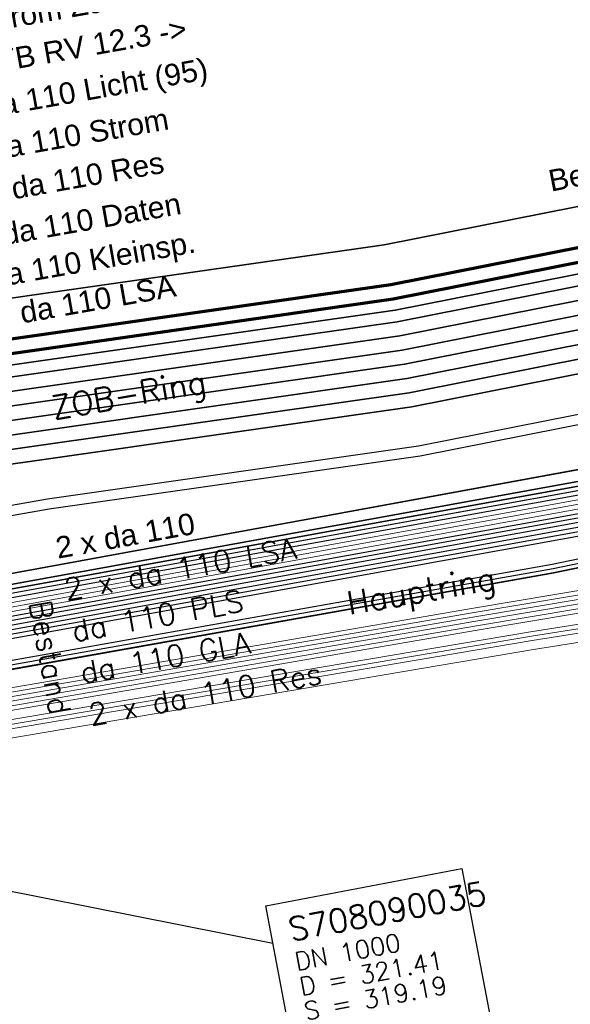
# Model space of a CAD drawing. Header units: metres. Extents: x -502 to 161, y -108 to 174.
# Tile 223 of 256: x 14 to 20, y -9 to 2. Entities that reach past the tile are written whole.
import ezdxf

# ---------------------------------------------------------------- set-up
doc = ezdxf.new("R2010")
doc.units = ezdxf.units.M
doc.header["$LTSCALE"] = 0.1
doc.linetypes.add('237', pattern=[93, 75, -18])
for name, color, linetype in [('BRI31-005.05-5p02-Koordinierung Lageplan 4. BA ZOB West 2022-06-15', 7, 'Continuous'), ('BRI31-005.06-5f07-Koordinierung Lageplan 4. BA ZOB Fernbusbahnh', 7, 'Continuous'), ('BRI32-005.02-5f05-Koordinierung Schemaplan 4 BA ZOB Teilbereich', 7, 'Continuous'), ('BRI32-005.03-5f06-Koordinierung Schemaplan 4 BA ZOB Teilbereich 2 Ost - Bahnhofsallee 2023-01-21', 7, 'Continuous')]:
    doc.layers.add(name, color=color, linetype=linetype)
doc.styles.add('Arial', font='arial.ttf')
doc.styles.add('Txt', font='txt_____.ttf')

msp = doc.modelspace()

# ---------------------------------------------------------------- linework, layer by layer
at = {"layer": 'BRI31-005.05-5p02-Koordinierung Lageplan 4. BA ZOB West 2022-06-15', "color": 35, "linetype": 'Continuous', "lineweight": 13, "true_color": 0x99724c, "transparency": 33554687, "flags": 128}
msp.add_lwpolyline([(51.689, 27.648), (51.035, 27.568), (50.794, 27.489), (50.131, 26.875), (49.23, 25.985), (48.733, 23.92), (47.978, 21.95), (47.321, 12.122), (47.14, 7.502), (47.031, 6.668), (46.96, 5.818), (46.888, 5.312), (45.405, 3.523), (43.251, 0.924), (42.377, 0.568), (36.561, -0.454), (30.395, -1.521), (30.212, -1.548), (19.687, -3.734), (11.842, -5.13), (6.359, -6.057), (5.198, -6.257), (-2.997, -7.69)], dxfattribs=at)
at = {"layer": 'BRI31-005.05-5p02-Koordinierung Lageplan 4. BA ZOB West 2022-06-15', "color": 250, "linetype": 'Continuous', "lineweight": 25, "true_color": 0x333333, "transparency": 33554687, "flags": 128}
for points in [[(51.691, 27.638), (51.038, 27.559), (50.8, 27.481), (50.138, 26.867), (49.239, 25.98), (48.743, 23.917), (47.988, 21.947), (47.331, 12.121), (47.15, 7.502), (47.041, 6.667), (46.97, 5.817), (46.898, 5.307), (45.414, 3.517), (43.257, 0.917), (42.379, 0.557), (36.564, -0.463), (30.397, -1.531), (30.215, -1.557), (19.689, -3.743), (11.845, -5.139), (6.362, -6.066), (5.201, -6.266), (-2.995, -7.7)], [(46.847, 12.341), (46.618, 7.521), (46.559, 5.927), (46.508, 5.444), (45.11, 3.773), (43.009, 1.247), (42.267, 0.941), (36.492, -0.071), (30.211, -1.105), (20.036, -3.115), (11.756, -4.615), (5.113, -5.745), (-3.08, -7.195)], [(46.897, 12.339), (46.668, 7.519), (46.608, 5.911), (46.556, 5.424), (45.148, 3.741), (43.04, 1.206), (42.281, 0.893), (36.501, -0.12), (30.221, -1.154), (20.046, -3.164), (11.764, -4.664), (5.122, -5.794), (-3.071, -7.244)], [(46.997, 12.335), (46.768, 7.515), (46.706, 5.879), (46.652, 5.384), (45.224, 3.677), (43.102, 1.124), (42.309, 0.797), (36.519, -0.218), (30.241, -1.252), (20.066, -3.262), (11.78, -4.762), (5.14, -5.892), (-3.053, -7.342)], [(47.047, 12.333), (46.818, 7.513), (46.755, 5.863), (46.7, 5.363), (46.529, 5.159), (45.262, 3.645), (43.133, 1.083), (42.323, 0.749), (36.528, -0.267), (30.251, -1.301), (20.076, -3.311), (11.788, -4.811), (5.149, -5.941), (-3.044, -7.391)], [(47.231, 12.125), (47.05, 7.51), (46.941, 6.677), (46.87, 5.829), (46.802, 5.349), (45.338, 3.581), (43.195, 1.001), (42.351, 0.653), (36.546, -0.365), (30.381, -1.433), (30.197, -1.459), (19.671, -3.645), (11.827, -5.041), (6.346, -5.968), (5.183, -6.168), (-3.013, -7.602)], [(47.281, 12.122), (47.1, 7.506), (46.991, 6.672), (46.92, 5.823), (46.85, 5.328), (45.376, 3.549), (43.226, 0.96), (42.365, 0.605), (36.555, -0.414), (30.389, -1.482), (30.206, -1.508), (19.68, -3.694), (11.836, -5.09), (6.354, -6.017), (5.192, -6.217), (-3.004, -7.651)], [(-3.089, -7.146), (5.104, -5.696), (11.748, -4.566), (20.026, -3.066), (29.597, -1.175), (29.835, -1.026), (29.943, -0.641), (29.944, -0.41), (29.742, 0.91), (29.955, 1.671), (30.123, 1.907), (30.202, 2.236), (30.033, 4.581)], [(30.133, 4.589), (30.303, 2.231), (30.216, 1.865), (30.046, 1.627), (29.844, 0.904), (30.043, -0.395), (30.043, -0.655), (29.931, -1.054), (29.626, -1.322), (20.056, -3.213), (11.772, -4.713), (5.131, -5.843), (-3.062, -7.293)], [(30.151, -0.811), (19.976, -2.821), (11.708, -4.321), (5.059, -5.451), (-3.134, -6.901)], [(30.161, -0.86), (19.986, -2.87), (11.716, -4.37), (5.068, -5.5), (-3.125, -6.95)]]:
    msp.add_lwpolyline(points, dxfattribs=at)
at = {"layer": 'BRI31-005.05-5p02-Koordinierung Lageplan 4. BA ZOB West 2022-06-15', "color": 190, "linetype": 'Continuous', "lineweight": 35, "true_color": 0x7f00ff, "transparency": 33554687, "flags": 128}
for points in [[(46.547, 12.353), (46.318, 7.533), (46.26, 5.928), (46.212, 5.477), (44.92, 3.933), (42.854, 1.453), (42.197, 1.181), (36.935, 0.26), (36.065, 0.176), (32.257, -0.303), (30.131, -0.713), (19.956, -2.723), (11.692, -4.223), (5.041, -5.353), (-3.152, -6.803)], [(46.447, 12.357), (46.218, 7.537), (46.192, 6.825), (46.161, 5.96), (46.116, 5.518), (44.843, 3.997), (42.793, 1.536), (42.169, 1.278), (36.918, 0.359), (36.071, 0.127), (32.265, -0.352), (30.141, -0.762), (19.965, -2.772), (11.701, -4.272), (9.588, -4.631), (7.132, -5.049), (5.05, -5.402), (-3.143, -6.852)]]:
    msp.add_lwpolyline(points, dxfattribs=at)
at = {"layer": 'BRI31-005.05-5p02-Koordinierung Lageplan 4. BA ZOB West 2022-06-15', "color": 116, "linetype": 'Continuous', "lineweight": 13, "true_color": 0x007f3f, "transparency": 33554687, "flags": 128}
for points in [[(-3.132, -6.9), (5.06, -5.45), (11.707, -4.321), (19.977, -2.821), (30.153, -0.811), (36.439, 0.224), (42.183, 1.23), (42.824, 1.495), (44.881, 3.965), (46.22, 5.565), (46.263, 5.998), (46.318, 7.533), (46.547, 12.355)], [(-3.123, -6.949), (5.069, -5.499), (11.715, -4.37), (19.987, -2.87), (30.163, -0.86), (36.448, 0.175), (42.197, 1.182), (42.855, 1.454), (44.919, 3.933), (46.268, 5.545), (46.312, 5.982), (46.368, 7.531), (46.597, 12.353)], [(46.747, 12.343), (46.518, 7.525), (46.463, 5.984), (46.412, 5.483), (45.035, 3.837), (42.946, 1.329), (42.239, 1.036), (36.473, 0.026), (30.189, -1.007), (20.015, -3.017), (11.741, -4.517), (5.094, -5.648), (-3.1, -7.098)], [(46.797, 12.341), (46.568, 7.523), (46.512, 5.968), (46.46, 5.463), (45.073, 3.805), (42.977, 1.288), (42.253, 0.988), (36.482, -0.023), (30.199, -1.056), (20.025, -3.066), (11.749, -4.566), (5.103, -5.697), (-3.091, -7.147)]]:
    msp.add_lwpolyline(points, dxfattribs=at)
at = {"layer": 'BRI31-005.05-5p02-Koordinierung Lageplan 4. BA ZOB West 2022-06-15', "color": 251, "linetype": 'Continuous', "lineweight": 13, "true_color": 0x5b5b5b, "transparency": 33554687, "flags": 128}
for points in [[(46.647, 12.349), (46.418, 7.529), (46.363, 5.991), (46.316, 5.524), (44.958, 3.901), (42.885, 1.412), (42.211, 1.133), (36.456, 0.125), (30.171, -0.909), (19.996, -2.919), (11.724, -4.419), (5.077, -5.549), (-3.116, -6.999)], [(46.697, 12.347), (46.468, 7.527), (46.412, 5.975), (46.364, 5.504), (44.996, 3.869), (42.916, 1.371), (42.225, 1.085), (36.465, 0.076), (30.181, -0.958), (20.006, -2.968), (11.732, -4.468), (5.086, -5.598), (-3.107, -7.048)]]:
    msp.add_lwpolyline(points, dxfattribs=at)
at = {"layer": 'BRI31-005.05-5p02-Koordinierung Lageplan 4. BA ZOB West 2022-06-15', "color": 7, "linetype": 'Continuous', "lineweight": 13, "transparency": 33554687, "flags": 128}
for points in [[(47.825, 12.099), (47.621, 5.549), (47.345, 5.116), (46.3, 3.854), (45.393, 2.786), (43.832, 0.583), (43.237, -0.258), (36.674, -1.515), (32.107, -2.414), (30.299, -2.674), (19.431, -4.394), (12.522, -5.565), (6.452, -6.585), (-3.66, -8.335)], [(47.875, 12.097), (47.671, 5.547), (47.384, 5.084), (46.058, 3.483), (45.726, 3.082), (43.914, 0.525), (43.35, -0.287), (36.684, -1.564), (32.115, -2.463), (30.306, -2.723), (19.439, -4.443), (12.53, -5.614), (6.46, -6.634), (-3.651, -8.384)]]:
    msp.add_lwpolyline(points, dxfattribs=at)
at = {"layer": 'BRI31-005.06-5f07-Koordinierung Lageplan 4. BA ZOB Fernbusbahnh', "color": 190, "linetype": 'Continuous', "lineweight": 30, "true_color": 0x7f00ff, "transparency": 33554687, "flags": 128}
for points in [[(46.547, 12.353), (46.318, 7.533), (46.26, 5.928), (46.212, 5.477), (44.92, 3.933), (42.854, 1.453), (42.197, 1.181), (36.935, 0.26), (36.065, 0.176), (32.257, -0.303), (30.131, -0.713), (19.956, -2.723), (11.692, -4.223), (5.041, -5.353), (-3.152, -6.803)], [(46.447, 12.357), (46.218, 7.537), (46.192, 6.825), (46.161, 5.96), (46.116, 5.518), (44.843, 3.997), (42.793, 1.536), (42.169, 1.278), (36.918, 0.359), (36.071, 0.127), (32.265, -0.352), (30.141, -0.762), (19.965, -2.772), (11.701, -4.272), (9.588, -4.631), (7.132, -5.049), (5.05, -5.402), (-3.143, -6.852)]]:
    msp.add_lwpolyline(points, dxfattribs=at)
at = {"layer": 'BRI31-005.06-5f07-Koordinierung Lageplan 4. BA ZOB Fernbusbahnh', "color": 250, "linetype": 'Continuous', "lineweight": 20, "true_color": 0x333333, "transparency": 33554687, "flags": 128}
for points in [[(46.847, 12.341), (46.618, 7.521), (46.559, 5.927), (46.508, 5.444), (45.11, 3.773), (43.009, 1.247), (42.267, 0.941), (36.492, -0.071), (30.211, -1.105), (20.036, -3.115), (11.756, -4.615), (5.113, -5.745), (-3.08, -7.195)], [(46.897, 12.339), (46.668, 7.519), (46.608, 5.911), (46.556, 5.424), (45.148, 3.741), (43.04, 1.206), (42.281, 0.893), (36.501, -0.12), (30.221, -1.154), (20.046, -3.164), (11.764, -4.664), (5.122, -5.794), (-3.071, -7.244)], [(46.997, 12.335), (46.768, 7.515), (46.706, 5.879), (46.652, 5.384), (45.224, 3.677), (43.102, 1.124), (42.309, 0.797), (36.519, -0.218), (30.241, -1.252), (20.066, -3.262), (11.78, -4.762), (5.14, -5.892), (-3.053, -7.342)], [(47.047, 12.333), (46.818, 7.513), (46.755, 5.863), (46.7, 5.363), (46.529, 5.159), (45.262, 3.645), (43.133, 1.083), (42.323, 0.749), (36.528, -0.267), (30.251, -1.301), (20.076, -3.311), (11.788, -4.811), (5.149, -5.941), (-3.044, -7.391)], [(47.231, 12.125), (47.05, 7.51), (46.941, 6.677), (46.87, 5.829), (46.802, 5.349), (45.338, 3.581), (43.195, 1.001), (42.351, 0.653), (36.546, -0.365), (30.381, -1.433), (30.197, -1.459), (19.671, -3.645), (11.827, -5.041), (6.346, -5.968), (5.183, -6.168), (-3.013, -7.602)], [(47.281, 12.122), (47.1, 7.506), (46.991, 6.672), (46.92, 5.823), (46.85, 5.328), (45.376, 3.549), (43.226, 0.96), (42.365, 0.605), (36.555, -0.414), (30.389, -1.482), (30.206, -1.508), (19.68, -3.694), (11.836, -5.09), (6.354, -6.017), (5.192, -6.217), (-3.004, -7.651)], [(-3.089, -7.146), (5.104, -5.696), (11.748, -4.566), (20.026, -3.066), (29.597, -1.175), (29.835, -1.026), (29.943, -0.641), (29.944, -0.41), (29.742, 0.91), (29.955, 1.671), (30.123, 1.907), (30.202, 2.236), (30.033, 4.581)], [(30.133, 4.589), (30.303, 2.231), (30.216, 1.865), (30.046, 1.627), (29.844, 0.904), (30.043, -0.395), (30.043, -0.655), (29.931, -1.054), (29.626, -1.322), (20.056, -3.213), (11.772, -4.713), (5.131, -5.843), (-3.062, -7.293)], [(30.151, -0.811), (19.976, -2.821), (11.708, -4.321), (5.059, -5.451), (-3.134, -6.901)], [(30.161, -0.86), (19.986, -2.87), (11.716, -4.37), (5.068, -5.5), (-3.125, -6.95)]]:
    msp.add_lwpolyline(points, dxfattribs=at)
at = {"layer": 'BRI31-005.06-5f07-Koordinierung Lageplan 4. BA ZOB Fernbusbahnh', "color": 7, "linetype": 'Continuous', "lineweight": 9, "transparency": 33554687, "flags": 128}
for points in [[(47.825, 12.099), (47.621, 5.549), (47.345, 5.116), (46.3, 3.854), (45.393, 2.786), (43.832, 0.583), (43.237, -0.258), (36.674, -1.515), (32.107, -2.414), (30.299, -2.674), (19.431, -4.394), (12.522, -5.565), (6.452, -6.585), (-3.66, -8.335)], [(47.875, 12.097), (47.671, 5.547), (47.384, 5.084), (46.058, 3.483), (45.726, 3.082), (43.914, 0.525), (43.35, -0.287), (36.684, -1.564), (32.115, -2.463), (30.306, -2.723), (19.439, -4.443), (12.53, -5.614), (6.46, -6.634), (-3.651, -8.384)]]:
    msp.add_lwpolyline(points, dxfattribs=at)
at = {"layer": 'BRI32-005.02-5f05-Koordinierung Schemaplan 4 BA ZOB Teilbereich', "color": 7, "linetype": 'Continuous', "lineweight": 25, "transparency": 33554687}
msp.add_line((11.977, -6.951), (16.564, -7.859), dxfattribs=at)
at = {"layer": 'BRI32-005.02-5f05-Koordinierung Schemaplan 4 BA ZOB Teilbereich', "color": 35, "linetype": 'Continuous', "lineweight": 13, "true_color": 0x99724c, "transparency": 33554687, "flags": 128}
msp.add_lwpolyline([(51.689, 27.648), (51.035, 27.568), (50.794, 27.489), (50.131, 26.875), (49.23, 25.985), (48.733, 23.92), (47.978, 21.95), (47.321, 12.122), (47.14, 7.502), (47.031, 6.668), (46.96, 5.818), (46.888, 5.312), (45.405, 3.523), (43.251, 0.924), (42.377, 0.568), (36.561, -0.454), (30.395, -1.521), (30.212, -1.548), (19.687, -3.734), (11.842, -5.13), (6.359, -6.057), (5.198, -6.257), (-2.997, -7.69)], dxfattribs=at)
at = {"layer": 'BRI32-005.02-5f05-Koordinierung Schemaplan 4 BA ZOB Teilbereich', "color": 250, "linetype": 'Continuous', "lineweight": 25, "true_color": 0x333333, "transparency": 33554687, "flags": 128}
for points in [[(51.691, 27.638), (51.038, 27.559), (50.8, 27.481), (50.138, 26.867), (49.239, 25.98), (48.743, 23.917), (47.988, 21.947), (47.331, 12.121), (47.15, 7.502), (47.041, 6.667), (46.97, 5.817), (46.898, 5.307), (45.414, 3.517), (43.257, 0.917), (42.379, 0.557), (36.564, -0.463), (30.397, -1.531), (30.215, -1.557), (19.689, -3.743), (11.845, -5.139), (6.362, -6.066), (5.201, -6.266), (-2.995, -7.7)], [(46.847, 12.341), (46.618, 7.521), (46.559, 5.927), (46.508, 5.444), (45.11, 3.773), (43.009, 1.247), (42.267, 0.941), (36.492, -0.071), (30.211, -1.105), (20.036, -3.115), (11.756, -4.615), (5.113, -5.745), (-3.08, -7.195)], [(46.897, 12.339), (46.668, 7.519), (46.608, 5.911), (46.556, 5.424), (45.148, 3.741), (43.04, 1.206), (42.281, 0.893), (36.501, -0.12), (30.221, -1.154), (20.046, -3.164), (11.764, -4.664), (5.122, -5.794), (-3.071, -7.244)], [(46.997, 12.335), (46.768, 7.515), (46.706, 5.879), (46.652, 5.384), (45.224, 3.677), (43.102, 1.124), (42.309, 0.797), (36.519, -0.218), (30.241, -1.252), (20.066, -3.262), (11.78, -4.762), (5.14, -5.892), (-3.053, -7.342)], [(47.047, 12.333), (46.818, 7.513), (46.755, 5.863), (46.7, 5.363), (46.529, 5.159), (45.262, 3.645), (43.133, 1.083), (42.323, 0.749), (36.528, -0.267), (30.251, -1.301), (20.076, -3.311), (11.788, -4.811), (5.149, -5.941), (-3.044, -7.391)], [(47.231, 12.125), (47.05, 7.51), (46.941, 6.677), (46.87, 5.829), (46.802, 5.349), (45.338, 3.581), (43.195, 1.001), (42.351, 0.653), (36.546, -0.365), (30.381, -1.433), (30.197, -1.459), (19.671, -3.645), (11.827, -5.041), (6.346, -5.968), (5.183, -6.168), (-3.013, -7.602)], [(47.281, 12.122), (47.1, 7.506), (46.991, 6.672), (46.92, 5.823), (46.85, 5.328), (45.376, 3.549), (43.226, 0.96), (42.365, 0.605), (36.555, -0.414), (30.389, -1.482), (30.206, -1.508), (19.68, -3.694), (11.836, -5.09), (6.354, -6.017), (5.192, -6.217), (-3.004, -7.651)], [(-3.089, -7.146), (5.104, -5.696), (11.748, -4.566), (20.026, -3.066), (29.597, -1.175), (29.835, -1.026), (29.943, -0.641), (29.944, -0.41), (29.742, 0.91), (29.955, 1.671), (30.123, 1.907), (30.202, 2.236), (30.033, 4.581)], [(30.133, 4.589), (30.303, 2.231), (30.216, 1.865), (30.046, 1.627), (29.844, 0.904), (30.043, -0.395), (30.043, -0.655), (29.931, -1.054), (29.626, -1.322), (20.056, -3.213), (11.772, -4.713), (5.131, -5.843), (-3.062, -7.293)], [(30.151, -0.811), (19.976, -2.821), (11.708, -4.321), (5.059, -5.451), (-3.134, -6.901)], [(30.161, -0.86), (19.986, -2.87), (11.716, -4.37), (5.068, -5.5), (-3.125, -6.95)]]:
    msp.add_lwpolyline(points, dxfattribs=at)
at = {"layer": 'BRI32-005.02-5f05-Koordinierung Schemaplan 4 BA ZOB Teilbereich', "color": 1, "linetype": 'Continuous', "lineweight": 35, "true_color": 0xff0000, "transparency": 33554687, "flags": 128}
msp.add_lwpolyline([(2.165, -3.074), (6.927, -2.233, -0.074529), (7.547, -2.217, 0.06635), (8.168, -2.211), (17.926, -0.815), (26.361, 0.856), (27.145, 0.921), (28.086, 1.107), (29.143, 1.377), (31.755, 1.944), (34.416, 2.527), (41.163, 3.727), (42.841, 5.514), (43.064, 5.976), (43.033, 6.4), (34.096, 19.628), (33.187, 20.772), (31.962, 22.586), (31.823, 22.996), (30.046, 25.652)], format="xyb", dxfattribs=at)
at = {"layer": 'BRI32-005.02-5f05-Koordinierung Schemaplan 4 BA ZOB Teilbereich', "color": 30, "linetype": 'Continuous', "lineweight": 35, "true_color": 0xff7f00, "transparency": 33554687, "flags": 128}
msp.add_lwpolyline([(160.701, 3.732), (153.861, 9.988), (146.58, 16.834), (137.207, 18.41), (133.989, 18.578), (131.036, 18.449), (129.189, 18.2), (119.914, 16.47), (116.34, 15.794), (99.934, 12.447), (72.211, 7.355), (41.692, 1.403), (4.438, -5.44), (-20.503, -9.561), (-43.027, -13.814), (-60.134, -17.04), (-87.993, -22.2)], dxfattribs=at)
at = {"layer": 'BRI32-005.02-5f05-Koordinierung Schemaplan 4 BA ZOB Teilbereich', "color": 190, "linetype": 'Continuous', "lineweight": 35, "true_color": 0x7f00ff, "transparency": 33554687, "flags": 128}
for points in [[(46.547, 12.353), (46.318, 7.533), (46.26, 5.928), (46.212, 5.477), (44.92, 3.933), (42.854, 1.453), (42.197, 1.181), (36.935, 0.26), (36.065, 0.176), (32.257, -0.303), (30.131, -0.713), (19.956, -2.723), (11.692, -4.223), (5.041, -5.353), (-3.152, -6.803)], [(46.447, 12.357), (46.218, 7.537), (46.192, 6.825), (46.161, 5.96), (46.116, 5.518), (44.843, 3.997), (42.793, 1.536), (42.169, 1.278), (36.918, 0.359), (36.071, 0.127), (32.265, -0.352), (30.141, -0.762), (19.965, -2.772), (11.701, -4.272), (9.588, -4.631), (7.132, -5.049), (5.05, -5.402), (-3.143, -6.852)], [(6.847, -2.532), (17.948, -0.944), (26.386, 0.729), (27.193, 0.675)]]:
    msp.add_lwpolyline(points, dxfattribs=at)
at = {"layer": 'BRI32-005.02-5f05-Koordinierung Schemaplan 4 BA ZOB Teilbereich', "color": 116, "linetype": 'Continuous', "lineweight": 13, "true_color": 0x007f3f, "transparency": 33554687, "flags": 128}
for points in [[(-3.132, -6.9), (5.06, -5.45), (11.707, -4.321), (19.977, -2.821), (30.153, -0.811), (36.439, 0.224), (42.183, 1.23), (42.824, 1.495), (44.881, 3.965), (46.22, 5.565), (46.263, 5.998), (46.318, 7.533), (46.547, 12.355)], [(-3.123, -6.949), (5.069, -5.499), (11.715, -4.37), (19.987, -2.87), (30.163, -0.86), (36.448, 0.175), (42.197, 1.182), (42.855, 1.454), (44.919, 3.933), (46.268, 5.545), (46.312, 5.982), (46.368, 7.531), (46.597, 12.353)], [(-3.114, -6.998), (5.078, -5.548), (11.723, -4.419), (19.997, -2.919), (30.173, -0.909), (36.457, 0.126), (42.211, 1.134), (42.886, 1.413), (44.957, 3.901), (46.316, 5.525), (46.361, 5.966), (46.418, 7.529), (46.647, 12.351)], [(46.747, 12.343), (46.518, 7.525), (46.463, 5.984), (46.412, 5.483), (45.035, 3.837), (42.946, 1.329), (42.239, 1.036), (36.473, 0.026), (30.189, -1.007), (20.015, -3.017), (11.741, -4.517), (5.094, -5.648), (-3.1, -7.098)], [(46.797, 12.341), (46.568, 7.523), (46.512, 5.968), (46.46, 5.463), (45.073, 3.805), (42.977, 1.288), (42.253, 0.988), (36.482, -0.023), (30.199, -1.056), (20.025, -3.066), (11.749, -4.566), (5.103, -5.697), (-3.091, -7.147)], [(46.847, 12.339), (46.618, 7.521), (46.561, 5.952), (46.508, 5.443), (45.111, 3.773), (43.008, 1.247), (42.267, 0.94), (36.491, -0.072), (30.209, -1.105), (20.035, -3.115), (11.757, -4.615), (5.112, -5.746), (-3.082, -7.196)], [(-3.658, -8.334), (6.451, -6.584), (12.521, -5.564), (19.431, -4.393), (30.298, -2.673), (32.104, -2.413), (36.673, -1.515), (43.66, -0.178), (44.254, 0.134), (46.121, 2.768), (48.645, 5.819), (49.054, 6.002), (49.521, 6.127), (53.476, 6.307), (54.921, 6.317), (59.459, 6.487), (62.095, 6.607), (65.103, 6.876), (66.695, 7.105)], [(66.731, 6.909), (65.127, 6.678), (62.109, 6.407), (59.467, 6.287), (54.925, 6.117), (53.482, 6.107), (49.551, 5.929), (49.122, 5.812), (48.769, 5.655), (46.279, 2.646), (44.39, -0.02), (43.726, -0.368), (36.711, -1.711), (32.138, -2.611), (30.328, -2.871), (19.463, -4.591), (12.555, -5.762), (6.485, -6.782), (-3.626, -8.532)]]:
    msp.add_lwpolyline(points, dxfattribs=at)
at = {"layer": 'BRI32-005.02-5f05-Koordinierung Schemaplan 4 BA ZOB Teilbereich', "color": 251, "linetype": 'Continuous', "lineweight": 13, "true_color": 0x5b5b5b, "transparency": 33554687, "flags": 128}
for points in [[(46.647, 12.349), (46.418, 7.529), (46.363, 5.991), (46.316, 5.524), (44.958, 3.901), (42.885, 1.412), (42.211, 1.133), (36.456, 0.125), (30.171, -0.909), (19.996, -2.919), (11.724, -4.419), (5.077, -5.549), (-3.116, -6.999)], [(46.697, 12.347), (46.468, 7.527), (46.412, 5.975), (46.364, 5.504), (44.996, 3.869), (42.916, 1.371), (42.225, 1.085), (36.465, 0.076), (30.181, -0.958), (20.006, -2.968), (11.732, -4.468), (5.086, -5.598), (-3.107, -7.048)], [(-3.098, -7.097), (5.095, -5.647), (11.74, -4.517), (20.016, -3.017), (30.191, -1.007), (36.474, 0.027), (42.239, 1.037), (42.947, 1.33), (45.034, 3.837), (46.412, 5.484), (46.461, 5.959), (46.518, 7.525), (46.747, 12.345)], [(66.713, 7.007), (65.115, 6.777), (62.102, 6.507), (59.463, 6.387), (54.923, 6.217), (53.479, 6.207), (49.536, 6.028), (49.088, 5.907), (48.707, 5.737), (46.2, 2.707), (44.322, 0.057), (43.693, -0.273), (36.692, -1.613), (32.121, -2.512), (30.313, -2.772), (19.447, -4.492), (12.538, -5.663), (6.468, -6.683), (-3.642, -8.433)]]:
    msp.add_lwpolyline(points, dxfattribs=at)
at = {"layer": 'BRI32-005.02-5f05-Koordinierung Schemaplan 4 BA ZOB Teilbereich', "color": 7, "linetype": 'Continuous', "lineweight": 13, "transparency": 33554687, "flags": 128}
for points in [[(47.825, 12.099), (47.621, 5.549), (47.345, 5.116), (46.3, 3.854), (45.393, 2.786), (43.832, 0.583), (43.237, -0.258), (36.674, -1.515), (32.107, -2.414), (30.299, -2.674), (19.431, -4.394), (12.522, -5.565), (6.452, -6.585), (-3.66, -8.335)], [(47.875, 12.097), (47.671, 5.547), (47.384, 5.084), (46.058, 3.483), (45.726, 3.082), (43.914, 0.525), (43.35, -0.287), (36.684, -1.564), (32.115, -2.463), (30.306, -2.723), (19.439, -4.443), (12.53, -5.614), (6.46, -6.634), (-3.651, -8.384)], [(-60.303, -16.272), (-60.097, -16.247), (-58.472, -16), (-57.964, -15.814), (-56.894, -14.989), (-56.284, -14.674), (-55.545, -14.561), (-48.254, -13.35), (-42.456, -12.545), (-37.723, -11.822), (-29.219, -10.24), (-23.999, -9.545), (-17.923, -8.913), (-9.906, -8.781), (-9.451, -8.773), (-6.96, -8.504), (-4.309, -8.086), (-3.722, -7.991), (6.395, -6.241), (12.465, -5.221), (18.796, -4.13), (30.29, -2.198), (30.309, -2.196)], [(30.315, -2.246), (30.297, -2.248), (18.804, -4.179), (12.473, -5.27), (6.403, -6.29), (-3.713, -8.04), (-4.301, -8.135), (-6.953, -8.554), (-9.448, -8.823), (-9.905, -8.831), (-17.92, -8.963), (-23.993, -9.595), (-29.211, -10.289), (-37.714, -11.871), (-42.449, -12.595), (-48.246, -13.399), (-55.537, -14.61), (-56.268, -14.722), (-56.867, -15.031), (-57.94, -15.858), (-58.459, -16.049), (-60.09, -16.297), (-60.297, -16.322)], [(-60.291, -16.372), (-60.083, -16.347), (-58.446, -16.098), (-57.916, -15.902), (-56.84, -15.073), (-56.252, -14.77), (-55.529, -14.659), (-48.238, -13.448), (-42.442, -12.645), (-37.705, -11.92), (-29.203, -10.338), (-23.987, -9.645), (-17.917, -9.013), (-9.904, -8.881), (-9.445, -8.873), (-6.946, -8.604), (-4.293, -8.184), (-3.704, -8.089), (6.411, -6.339), (12.481, -5.319), (18.812, -4.228), (30.304, -2.298), (30.321, -2.296)], [(-60.285, -16.422), (-60.076, -16.397), (-58.433, -16.147), (-57.891, -15.946), (-56.813, -15.115), (-56.236, -14.818), (-55.521, -14.708), (-48.23, -13.497), (-42.435, -12.695), (-37.696, -11.969), (-29.195, -10.387), (-23.981, -9.695), (-17.914, -9.063), (-9.903, -8.931), (-9.442, -8.923), (-6.939, -8.654), (-4.285, -8.233), (-3.695, -8.138), (6.419, -6.388), (12.489, -5.368), (18.82, -4.277), (30.311, -2.348), (30.327, -2.346)], [(30.333, -2.396), (30.318, -2.397), (18.828, -4.326), (12.497, -5.417), (6.427, -6.437), (-3.686, -8.187), (-4.277, -8.282), (-6.932, -8.704), (-9.439, -8.973), (-9.902, -8.981), (-17.911, -9.113), (-23.975, -9.745), (-29.187, -10.436), (-37.687, -12.018), (-42.428, -12.745), (-48.222, -13.546), (-55.513, -14.757), (-56.22, -14.866), (-56.786, -15.157), (-57.866, -15.99), (-58.42, -16.196), (-60.069, -16.447), (-60.279, -16.472)], [(30.336, -2.446), (30.324, -2.447), (18.836, -4.375), (12.505, -5.466), (6.435, -6.486), (-3.677, -8.236), (-4.269, -8.331), (-6.925, -8.754), (-9.436, -9.023), (-9.901, -9.031), (-17.908, -9.163), (-23.969, -9.795), (-29.179, -10.485), (-37.678, -12.067), (-42.421, -12.795), (-48.214, -13.595), (-55.505, -14.806), (-56.204, -14.914), (-56.759, -15.199), (-57.841, -16.034), (-58.407, -16.245), (-60.062, -16.497), (-60.273, -16.522)]]:
    msp.add_lwpolyline(points, dxfattribs=at)
at = {"layer": 'BRI32-005.02-5f05-Koordinierung Schemaplan 4 BA ZOB Teilbereich', "color": 6, "linetype": 'Continuous', "lineweight": 25, "true_color": 0xff00ff, "transparency": 33554687, "flags": 128}
for points in [[(65.178, 9.211), (54.279, 7.731), (53.254, 7.651), (46.484, 7.24), (41.835, 2.288), (34.715, 1.021), (32.063, 0.44), (30.04, 0.021), (18.184, -2.329), (14.061, -2.919), (2.187, -5.009), (-5.148, -6.309), (-9.695, -6.889), (-12.294, -7.119), (-12.822, -7.159)], [(65.193, 9.102), (54.291, 7.622), (53.261, 7.542), (46.534, 7.133), (41.89, 2.186), (34.736, 0.913), (32.086, 0.333), (30.062, -0.087), (18.203, -2.438), (14.078, -3.028), (2.206, -5.118), (-5.131, -6.418), (-9.683, -6.998), (-12.285, -7.228), (-12.814, -7.268)]]:
    msp.add_lwpolyline(points, dxfattribs=at)
at = {"layer": 'BRI32-005.02-5f05-Koordinierung Schemaplan 4 BA ZOB Teilbereich', "color": 3, "linetype": 'Continuous', "lineweight": 70, "true_color": 0x00ff00, "transparency": 33554687, "flags": 128}
for points in [[(12.573, -13.973), (11.797, -9.411), (7.766, -4.526, -0.585445), (8.811, -1.826), (17.877, -0.529), (28.945, 1.665, 0.400542), (30.414, 3.752), (30.283, 4.624)], [(12.919, -11.274), (12.109, -10.292), (11.947, -9.342), (7.89, -4.424, -0.585445), (8.834, -1.985), (17.904, -0.687), (28.275, 1.368, 0.411013), (29.063, 2.533), (28.721, 4.363)]]:
    msp.add_lwpolyline(points, format="xyb", dxfattribs=at)
at = {"layer": 'BRI32-005.02-5f05-Koordinierung Schemaplan 4 BA ZOB Teilbereich', "color": 142, "linetype": 'Continuous', "lineweight": 35, "true_color": 0x0099cc, "transparency": 33554687, "flags": 128}
msp.add_lwpolyline([(4.443, 1.871), (9.812, -1.229), (17.802, -0.086), (33.738, 3.073)], dxfattribs=at)
at = {"layer": 'BRI32-005.02-5f05-Koordinierung Schemaplan 4 BA ZOB Teilbereich', "color": 3, "linetype": 'Continuous', "lineweight": 35, "true_color": 0x00ff00, "transparency": 33554687, "flags": 128}
msp.add_lwpolyline([(6.875, -2.689), (17.975, -1.101), (26.098, 0.509)], dxfattribs=at)
at = {"layer": 'BRI32-005.02-5f05-Koordinierung Schemaplan 4 BA ZOB Teilbereich', "color": 7, "linetype": 'Continuous', "lineweight": 35, "transparency": 33554687, "flags": 128}
for points in [[(6.905, -2.857), (7.204, -2.804), (18.002, -1.259), (26.143, 0.354)], [(13.938, -2.164), (18.055, -1.575), (26.637, 0.126), (27.363, 0.078), (28.448, 0.312)], [(26.187, 0.2), (18.029, -1.417), (7.229, -2.962), (6.932, -3.014)], [(1.02, -4.18), (1.194, -4.149), (5.53, -3.566), (6.042, -3.659), (7.037, -3.483), (8.064, -3.004), (13.938, -2.164)]]:
    msp.add_lwpolyline(points, dxfattribs=at)
at = {"layer": 'BRI32-005.02-5f05-Koordinierung Schemaplan 4 BA ZOB Teilbereich', "color": 3, "linetype": '237', "lineweight": 35, "true_color": 0x00ff00, "transparency": 33554687, "flags": 128}
for points in [[(13.964, -2.322), (18.082, -1.733), (26.647, -0.035), (27.375, -0.083), (28.479, 0.155)], [(1.047, -4.337), (1.219, -4.307), (5.526, -3.728), (6.036, -3.82), (7.086, -3.637), (8.11, -3.159), (13.964, -2.322)]]:
    msp.add_lwpolyline(points, dxfattribs=at)
at = {"layer": 'BRI32-005.02-5f05-Koordinierung Schemaplan 4 BA ZOB Teilbereich', "color": 7, "linetype": '237', "lineweight": 35, "transparency": 33554687, "flags": 128}
for points in [[(13.991, -2.48), (18.109, -1.89), (26.658, -0.196), (27.387, -0.245), (28.51, -0.002)], [(7.134, -3.791), (8.156, -3.314), (13.991, -2.48)]]:
    msp.add_lwpolyline(points, dxfattribs=at)
at = {"layer": 'BRI32-005.02-5f05-Koordinierung Schemaplan 4 BA ZOB Teilbereich', "color": 7, "linetype": 'Continuous', "lineweight": 18, "transparency": 33554687, "flags": 128}
msp.add_lwpolyline([(16.486, -7.444), (18.667, -7.03), (19.061, -9.107), (16.879, -9.521), (16.486, -7.444)], dxfattribs=at)
at = {"layer": 'BRI32-005.02-5f05-Koordinierung Schemaplan 4 BA ZOB Teilbereich', "color": 7, "linetype": 'Continuous', "lineweight": 25, "transparency": 33554687, "flags": 128}
msp.add_lwpolyline([(16.486, -7.444), (18.667, -7.03), (19.061, -9.107), (16.879, -9.521), (16.486, -7.444)], dxfattribs=at)
at = {"layer": 'BRI32-005.03-5f06-Koordinierung Schemaplan 4 BA ZOB Teilbereich 2 Ost - Bahnhofsallee 2023-01-21', "color": 35, "linetype": 'Continuous', "lineweight": 9, "true_color": 0x99724c, "transparency": 33554687, "flags": 128}
msp.add_lwpolyline([(51.689, 27.648), (51.035, 27.568), (50.794, 27.489), (50.131, 26.875), (49.23, 25.985), (48.733, 23.92), (47.978, 21.95), (47.321, 12.122), (47.14, 7.502), (47.031, 6.668), (46.96, 5.818), (46.888, 5.312), (45.405, 3.523), (43.251, 0.924), (42.377, 0.568), (36.561, -0.454), (30.395, -1.521), (30.212, -1.548), (19.687, -3.734), (11.842, -5.13), (6.359, -6.057), (5.198, -6.257), (-2.997, -7.69)], dxfattribs=at)
at = {"layer": 'BRI32-005.03-5f06-Koordinierung Schemaplan 4 BA ZOB Teilbereich 2 Ost - Bahnhofsallee 2023-01-21', "color": 250, "linetype": 'Continuous', "lineweight": 20, "true_color": 0x333333, "transparency": 33554687, "flags": 128}
for points in [[(51.691, 27.638), (51.038, 27.559), (50.8, 27.481), (50.138, 26.867), (49.239, 25.98), (48.743, 23.917), (47.988, 21.947), (47.331, 12.121), (47.15, 7.502), (47.041, 6.667), (46.97, 5.817), (46.898, 5.307), (45.414, 3.517), (43.257, 0.917), (42.379, 0.557), (36.564, -0.463), (30.397, -1.531), (30.215, -1.557), (19.689, -3.743), (11.845, -5.139), (6.362, -6.066), (5.201, -6.266), (-2.995, -7.7)], [(46.847, 12.341), (46.618, 7.521), (46.559, 5.927), (46.508, 5.444), (45.11, 3.773), (43.009, 1.247), (42.267, 0.941), (36.492, -0.071), (30.211, -1.105), (20.036, -3.115), (11.756, -4.615), (5.113, -5.745), (-3.08, -7.195)], [(46.897, 12.339), (46.668, 7.519), (46.608, 5.911), (46.556, 5.424), (45.148, 3.741), (43.04, 1.206), (42.281, 0.893), (36.501, -0.12), (30.221, -1.154), (20.046, -3.164), (11.764, -4.664), (5.122, -5.794), (-3.071, -7.244)], [(46.997, 12.335), (46.768, 7.515), (46.706, 5.879), (46.652, 5.384), (45.224, 3.677), (43.102, 1.124), (42.309, 0.797), (36.519, -0.218), (30.241, -1.252), (20.066, -3.262), (11.78, -4.762), (5.14, -5.892), (-3.053, -7.342)], [(47.047, 12.333), (46.818, 7.513), (46.755, 5.863), (46.7, 5.363), (46.529, 5.159), (45.262, 3.645), (43.133, 1.083), (42.323, 0.749), (36.528, -0.267), (30.251, -1.301), (20.076, -3.311), (11.788, -4.811), (5.149, -5.941), (-3.044, -7.391)], [(47.231, 12.125), (47.05, 7.51), (46.941, 6.677), (46.87, 5.829), (46.802, 5.349), (45.338, 3.581), (43.195, 1.001), (42.351, 0.653), (36.546, -0.365), (30.381, -1.433), (30.197, -1.459), (19.671, -3.645), (11.827, -5.041), (6.346, -5.968), (5.183, -6.168), (-3.013, -7.602)], [(47.281, 12.122), (47.1, 7.506), (46.991, 6.672), (46.92, 5.823), (46.85, 5.328), (45.376, 3.549), (43.226, 0.96), (42.365, 0.605), (36.555, -0.414), (30.389, -1.482), (30.206, -1.508), (19.68, -3.694), (11.836, -5.09), (6.354, -6.017), (5.192, -6.217), (-3.004, -7.651)], [(-3.089, -7.146), (5.104, -5.696), (11.748, -4.566), (20.026, -3.066), (29.597, -1.175), (29.835, -1.026), (29.943, -0.641), (29.944, -0.41), (29.742, 0.91), (29.955, 1.671), (30.123, 1.907), (30.202, 2.236), (30.033, 4.581)], [(30.133, 4.589), (30.303, 2.231), (30.216, 1.865), (30.046, 1.627), (29.844, 0.904), (30.043, -0.395), (30.043, -0.655), (29.931, -1.054), (29.626, -1.322), (20.056, -3.213), (11.772, -4.713), (5.131, -5.843), (-3.062, -7.293)], [(30.151, -0.811), (19.976, -2.821), (11.708, -4.321), (5.059, -5.451), (-3.134, -6.901)], [(30.161, -0.86), (19.986, -2.87), (11.716, -4.37), (5.068, -5.5), (-3.125, -6.95)]]:
    msp.add_lwpolyline(points, dxfattribs=at)
at = {"layer": 'BRI32-005.03-5f06-Koordinierung Schemaplan 4 BA ZOB Teilbereich 2 Ost - Bahnhofsallee 2023-01-21', "color": 1, "linetype": 'Continuous', "lineweight": 30, "true_color": 0xff0000, "transparency": 33554687, "flags": 128}
msp.add_lwpolyline([(2.165, -3.074), (6.927, -2.233, -0.074529), (7.547, -2.217, 0.06635), (8.168, -2.211), (17.926, -0.815), (26.361, 0.856), (27.145, 0.921), (28.086, 1.107), (29.143, 1.377), (31.755, 1.944), (34.416, 2.527), (41.163, 3.727), (42.841, 5.514), (43.064, 5.976), (43.033, 6.4), (34.096, 19.628), (33.187, 20.772), (31.962, 22.586), (31.823, 22.996), (30.046, 25.652)], format="xyb", dxfattribs=at)
at = {"layer": 'BRI32-005.03-5f06-Koordinierung Schemaplan 4 BA ZOB Teilbereich 2 Ost - Bahnhofsallee 2023-01-21', "color": 30, "linetype": 'Continuous', "lineweight": 30, "true_color": 0xff7f00, "transparency": 33554687, "flags": 128}
msp.add_lwpolyline([(160.701, 3.732), (153.861, 9.988), (146.58, 16.834), (137.207, 18.41), (133.989, 18.578), (131.036, 18.449), (129.189, 18.2), (119.914, 16.47), (116.34, 15.794), (99.934, 12.447), (72.211, 7.355), (41.692, 1.403), (4.438, -5.44), (-20.503, -9.561), (-43.027, -13.814), (-60.134, -17.04), (-87.993, -22.2)], dxfattribs=at)
at = {"layer": 'BRI32-005.03-5f06-Koordinierung Schemaplan 4 BA ZOB Teilbereich 2 Ost - Bahnhofsallee 2023-01-21', "color": 190, "linetype": 'Continuous', "lineweight": 30, "true_color": 0x7f00ff, "transparency": 33554687, "flags": 128}
for points in [[(46.547, 12.353), (46.318, 7.533), (46.26, 5.928), (46.212, 5.477), (44.92, 3.933), (42.854, 1.453), (42.197, 1.181), (36.935, 0.26), (36.065, 0.176), (32.257, -0.303), (30.131, -0.713), (19.956, -2.723), (11.692, -4.223), (5.041, -5.353), (-3.152, -6.803)], [(46.447, 12.357), (46.218, 7.537), (46.192, 6.825), (46.161, 5.96), (46.116, 5.518), (44.843, 3.997), (42.793, 1.536), (42.169, 1.278), (36.918, 0.359), (36.071, 0.127), (32.265, -0.352), (30.141, -0.762), (19.965, -2.772), (11.701, -4.272), (9.588, -4.631), (7.132, -5.049), (5.05, -5.402), (-3.143, -6.852)]]:
    msp.add_lwpolyline(points, dxfattribs=at)
at = {"layer": 'BRI32-005.03-5f06-Koordinierung Schemaplan 4 BA ZOB Teilbereich 2 Ost - Bahnhofsallee 2023-01-21', "color": 116, "linetype": 'Continuous', "lineweight": 9, "true_color": 0x007f3f, "transparency": 33554687, "flags": 128}
for points in [[(-3.132, -6.9), (5.06, -5.45), (11.707, -4.321), (19.977, -2.821), (30.153, -0.811), (36.439, 0.224), (42.183, 1.23), (42.824, 1.495), (44.881, 3.965), (46.22, 5.565), (46.263, 5.998), (46.318, 7.533), (46.547, 12.355)], [(-3.123, -6.949), (5.069, -5.499), (11.715, -4.37), (19.987, -2.87), (30.163, -0.86), (36.448, 0.175), (42.197, 1.182), (42.855, 1.454), (44.919, 3.933), (46.268, 5.545), (46.312, 5.982), (46.368, 7.531), (46.597, 12.353)], [(-3.114, -6.998), (5.078, -5.548), (11.723, -4.419), (19.997, -2.919), (30.173, -0.909), (36.457, 0.126), (42.211, 1.134), (42.886, 1.413), (44.957, 3.901), (46.316, 5.525), (46.361, 5.966), (46.418, 7.529), (46.647, 12.351)], [(46.747, 12.343), (46.518, 7.525), (46.463, 5.984), (46.412, 5.483), (45.035, 3.837), (42.946, 1.329), (42.239, 1.036), (36.473, 0.026), (30.189, -1.007), (20.015, -3.017), (11.741, -4.517), (5.094, -5.648), (-3.1, -7.098)], [(46.797, 12.341), (46.568, 7.523), (46.512, 5.968), (46.46, 5.463), (45.073, 3.805), (42.977, 1.288), (42.253, 0.988), (36.482, -0.023), (30.199, -1.056), (20.025, -3.066), (11.749, -4.566), (5.103, -5.697), (-3.091, -7.147)], [(46.847, 12.339), (46.618, 7.521), (46.561, 5.952), (46.508, 5.443), (45.111, 3.773), (43.008, 1.247), (42.267, 0.94), (36.491, -0.072), (30.209, -1.105), (20.035, -3.115), (11.757, -4.615), (5.112, -5.746), (-3.082, -7.196)], [(-3.658, -8.334), (6.451, -6.584), (12.521, -5.564), (19.431, -4.393), (30.298, -2.673), (32.104, -2.413), (36.673, -1.515), (43.66, -0.178), (44.254, 0.134), (46.121, 2.768), (48.645, 5.819), (49.054, 6.002), (49.521, 6.127), (53.476, 6.307), (54.921, 6.317), (59.459, 6.487), (62.095, 6.607), (65.103, 6.876), (66.695, 7.105)], [(66.731, 6.909), (65.127, 6.678), (62.109, 6.407), (59.467, 6.287), (54.925, 6.117), (53.482, 6.107), (49.551, 5.929), (49.122, 5.812), (48.769, 5.655), (46.279, 2.646), (44.39, -0.02), (43.726, -0.368), (36.711, -1.711), (32.138, -2.611), (30.328, -2.871), (19.463, -4.591), (12.555, -5.762), (6.485, -6.782), (-3.626, -8.532)]]:
    msp.add_lwpolyline(points, dxfattribs=at)
at = {"layer": 'BRI32-005.03-5f06-Koordinierung Schemaplan 4 BA ZOB Teilbereich 2 Ost - Bahnhofsallee 2023-01-21', "color": 251, "linetype": 'Continuous', "lineweight": 9, "true_color": 0x5b5b5b, "transparency": 33554687, "flags": 128}
for points in [[(46.647, 12.349), (46.418, 7.529), (46.363, 5.991), (46.316, 5.524), (44.958, 3.901), (42.885, 1.412), (42.211, 1.133), (36.456, 0.125), (30.171, -0.909), (19.996, -2.919), (11.724, -4.419), (5.077, -5.549), (-3.116, -6.999)], [(46.697, 12.347), (46.468, 7.527), (46.412, 5.975), (46.364, 5.504), (44.996, 3.869), (42.916, 1.371), (42.225, 1.085), (36.465, 0.076), (30.181, -0.958), (20.006, -2.968), (11.732, -4.468), (5.086, -5.598), (-3.107, -7.048)], [(-3.098, -7.097), (5.095, -5.647), (11.74, -4.517), (20.016, -3.017), (30.191, -1.007), (36.474, 0.027), (42.239, 1.037), (42.947, 1.33), (45.034, 3.837), (46.412, 5.484), (46.461, 5.959), (46.518, 7.525), (46.747, 12.345)], [(66.713, 7.007), (65.115, 6.777), (62.102, 6.507), (59.463, 6.387), (54.923, 6.217), (53.479, 6.207), (49.536, 6.028), (49.088, 5.907), (48.707, 5.737), (46.2, 2.707), (44.322, 0.057), (43.693, -0.273), (36.692, -1.613), (32.121, -2.512), (30.313, -2.772), (19.447, -4.492), (12.538, -5.663), (6.468, -6.683), (-3.642, -8.433)]]:
    msp.add_lwpolyline(points, dxfattribs=at)
at = {"layer": 'BRI32-005.03-5f06-Koordinierung Schemaplan 4 BA ZOB Teilbereich 2 Ost - Bahnhofsallee 2023-01-21', "color": 7, "linetype": 'Continuous', "lineweight": 9, "transparency": 33554687, "flags": 128}
for points in [[(47.825, 12.099), (47.621, 5.549), (47.345, 5.116), (46.3, 3.854), (45.393, 2.786), (43.832, 0.583), (43.237, -0.258), (36.674, -1.515), (32.107, -2.414), (30.299, -2.674), (19.431, -4.394), (12.522, -5.565), (6.452, -6.585), (-3.66, -8.335)], [(47.875, 12.097), (47.671, 5.547), (47.384, 5.084), (46.058, 3.483), (45.726, 3.082), (43.914, 0.525), (43.35, -0.287), (36.684, -1.564), (32.115, -2.463), (30.306, -2.723), (19.439, -4.443), (12.53, -5.614), (6.46, -6.634), (-3.651, -8.384)], [(-60.303, -16.272), (-60.097, -16.247), (-58.472, -16), (-57.964, -15.814), (-56.894, -14.989), (-56.284, -14.674), (-55.545, -14.561), (-48.254, -13.35), (-42.456, -12.545), (-37.723, -11.822), (-29.219, -10.24), (-23.999, -9.545), (-17.923, -8.913), (-9.906, -8.781), (-9.451, -8.773), (-6.96, -8.504), (-4.309, -8.086), (-3.722, -7.991), (6.395, -6.241), (12.465, -5.221), (18.796, -4.13), (30.29, -2.198), (30.309, -2.196)], [(30.315, -2.246), (30.297, -2.248), (18.804, -4.179), (12.473, -5.27), (6.403, -6.29), (-3.713, -8.04), (-4.301, -8.135), (-6.953, -8.554), (-9.448, -8.823), (-9.905, -8.831), (-17.92, -8.963), (-23.993, -9.595), (-29.211, -10.289), (-37.714, -11.871), (-42.449, -12.595), (-48.246, -13.399), (-55.537, -14.61), (-56.268, -14.722), (-56.867, -15.031), (-57.94, -15.858), (-58.459, -16.049), (-60.09, -16.297), (-60.297, -16.322)], [(-60.291, -16.372), (-60.083, -16.347), (-58.446, -16.098), (-57.916, -15.902), (-56.84, -15.073), (-56.252, -14.77), (-55.529, -14.659), (-48.238, -13.448), (-42.442, -12.645), (-37.705, -11.92), (-29.203, -10.338), (-23.987, -9.645), (-17.917, -9.013), (-9.904, -8.881), (-9.445, -8.873), (-6.946, -8.604), (-4.293, -8.184), (-3.704, -8.089), (6.411, -6.339), (12.481, -5.319), (18.812, -4.228), (30.304, -2.298), (30.321, -2.296)], [(-60.285, -16.422), (-60.076, -16.397), (-58.433, -16.147), (-57.891, -15.946), (-56.813, -15.115), (-56.236, -14.818), (-55.521, -14.708), (-48.23, -13.497), (-42.435, -12.695), (-37.696, -11.969), (-29.195, -10.387), (-23.981, -9.695), (-17.914, -9.063), (-9.903, -8.931), (-9.442, -8.923), (-6.939, -8.654), (-4.285, -8.233), (-3.695, -8.138), (6.419, -6.388), (12.489, -5.368), (18.82, -4.277), (30.311, -2.348), (30.327, -2.346)], [(30.333, -2.396), (30.318, -2.397), (18.828, -4.326), (12.497, -5.417), (6.427, -6.437), (-3.686, -8.187), (-4.277, -8.282), (-6.932, -8.704), (-9.439, -8.973), (-9.902, -8.981), (-17.911, -9.113), (-23.975, -9.745), (-29.187, -10.436), (-37.687, -12.018), (-42.428, -12.745), (-48.222, -13.546), (-55.513, -14.757), (-56.22, -14.866), (-56.786, -15.157), (-57.866, -15.99), (-58.42, -16.196), (-60.069, -16.447), (-60.279, -16.472)], [(30.336, -2.446), (30.324, -2.447), (18.836, -4.375), (12.505, -5.466), (6.435, -6.486), (-3.677, -8.236), (-4.269, -8.331), (-6.925, -8.754), (-9.436, -9.023), (-9.901, -9.031), (-17.908, -9.163), (-23.969, -9.795), (-29.179, -10.485), (-37.678, -12.067), (-42.421, -12.795), (-48.214, -13.595), (-55.505, -14.806), (-56.204, -14.914), (-56.759, -15.199), (-57.841, -16.034), (-58.407, -16.245), (-60.062, -16.497), (-60.273, -16.522)]]:
    msp.add_lwpolyline(points, dxfattribs=at)
at = {"layer": 'BRI32-005.03-5f06-Koordinierung Schemaplan 4 BA ZOB Teilbereich 2 Ost - Bahnhofsallee 2023-01-21', "color": 6, "linetype": 'Continuous', "lineweight": 20, "true_color": 0xff00ff, "transparency": 33554687, "flags": 128}
for points in [[(65.178, 9.211), (54.279, 7.731), (53.254, 7.651), (46.484, 7.24), (41.835, 2.288), (34.715, 1.021), (32.063, 0.44), (30.04, 0.021), (18.184, -2.329), (14.061, -2.919), (2.187, -5.009), (-5.148, -6.309), (-9.695, -6.889), (-12.294, -7.119), (-12.822, -7.159)], [(65.193, 9.102), (54.291, 7.622), (53.261, 7.542), (46.534, 7.133), (41.89, 2.186), (34.736, 0.913), (32.086, 0.333), (30.062, -0.087), (18.203, -2.438), (14.078, -3.028), (2.206, -5.118), (-5.131, -6.418), (-9.683, -6.998), (-12.285, -7.228), (-12.814, -7.268)]]:
    msp.add_lwpolyline(points, dxfattribs=at)

# ---------------------------------------------------------------- texts
at = {"layer": 'BRI32-005.02-5f05-Koordinierung Schemaplan 4 BA ZOB Teilbereich', "color": 7, "transparency": 33554687, "attachment_point": 1, "line_spacing_factor": 0.25}
for s, insert, char_height, rotation, style in [('1 x da 110 Strom Zuleitung', (11.678, 2.22), 0.24, 10.0084, 'Arial'), ('1 x da 110 Strom', (12.867, 0.993), 0.24, 10.0084, 'Arial'), ('2 x da 110 Res', (13.108, 0.561), 0.24, 10.0084, 'Arial'), ('1 x da 110 Daten', (13.004, 0.051), 0.24, 10.0084, 'Arial'), ('1 x da 110 Kleinsp.', (12.869, -0.428), 0.24, 10.0084, 'Arial'), ('da 110 LSA', (13.735, -0.726), 0.24, 10.0084, 'Arial'), ('ZOB-Ring', (14.084, -1.778), 0.26, 10.0084, 'Txt'), ('2 x da 110', (14.132, -3.345), 0.24, 10.278, 'Arial'), ('2 x da 110 LSA', (14.228, -3.808), 0.24, 10.2877, 'Txt'), ('Hauptring', (17.368, -3.951), 0.26, 9.9242, 'Txt'), ('da 110 PLS', (14.309, -4.272), 0.24, 10.2877, 'Txt'), ('Bestand', (14.091, -4.027), 0.24, 280.2877, 'Txt'), ('da 110 GLA', (14.404, -4.735), 0.24, 10.2877, 'Txt'), ('2 x da 110 Res', (14.5, -5.201), 0.24, 10.2877, 'Txt'), ('S708090035', (16.719, -7.584), 0.26, 10.737, 'Txt'), ('DN 1000', (16.793, -7.971), 0.2, 10.737, 'Txt'), ('D = 321.41', (16.845, -8.247), 0.2, 10.737, 'Txt'), ('S = 319.19', (16.897, -8.522), 0.2, 10.737, 'Txt')]:
    msp.add_mtext(s, dxfattribs=dict(at, insert=insert, char_height=char_height, rotation=rotation, style=style))
at = {"layer": 'BRI32-005.02-5f05-Koordinierung Schemaplan 4 BA ZOB Teilbereich', "color": 1, "true_color": 0xff0000, "transparency": 33554687, "insert": (13.076, 2.001), "char_height": 0.24, "attachment_point": 1, "rotation": 10.0084, "line_spacing_factor": 0.25, "style": 'Arial'}
msp.add_mtext('FTTB RV 12.3 ->', dxfattribs=at)
at = {"layer": 'BRI32-005.02-5f05-Koordinierung Schemaplan 4 BA ZOB Teilbereich', "color": 190, "true_color": 0x7f00ff, "transparency": 33554687, "insert": (12.806, 1.464), "char_height": 0.24, "attachment_point": 1, "rotation": 10.0084, "line_spacing_factor": 0.25, "style": 'Arial'}
msp.add_mtext('1 x da 110 Licht (95)', dxfattribs=at)
at = {"layer": 'BRI32-005.02-5f05-Koordinierung Schemaplan 4 BA ZOB Teilbereich', "color": 5, "true_color": 0x0000ff, "transparency": 33554687, "insert": (19.611, 0.739), "char_height": 0.24, "attachment_point": 1, "rotation": 11.2123, "line_spacing_factor": 0.25, "style": 'Arial'}
msp.add_mtext('Bewässerung', dxfattribs=at)

doc.saveas('drawing.dxf')
